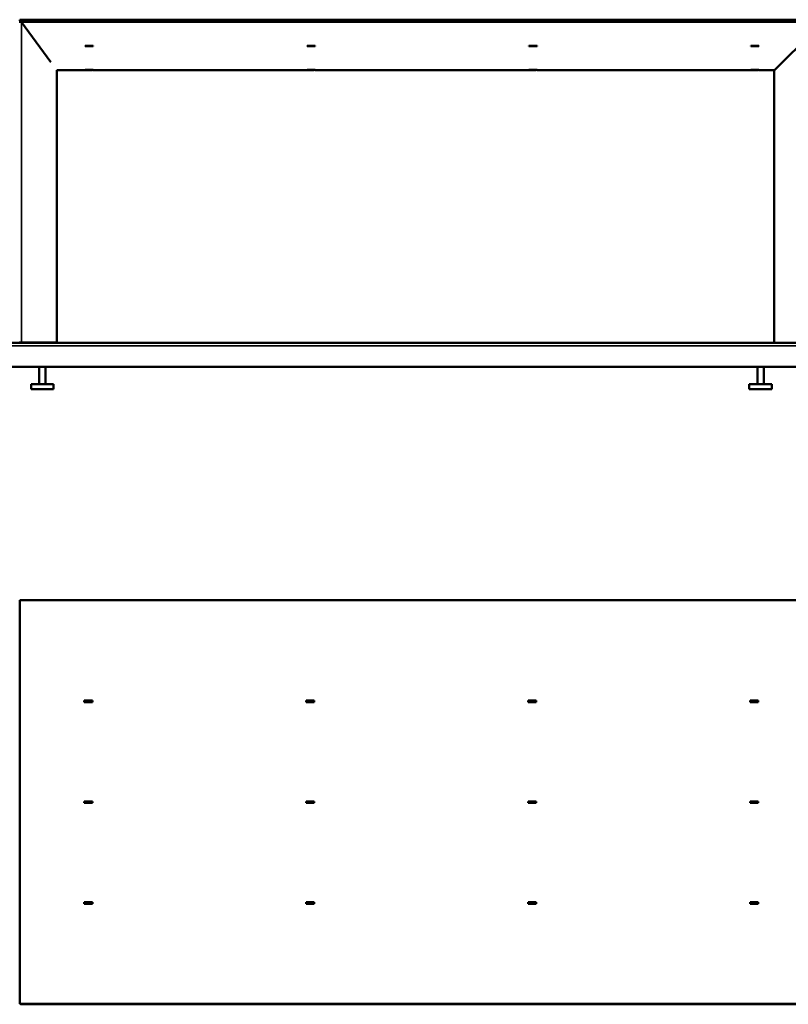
# Model space of a CAD drawing. Header units: millimetres. Extents: x 388 to 6088, y 821 to 3626.
# Tile 13 of 14: x 4125 to 5078, y 2406 to 3626. Entities that reach past the tile are written whole.
import ezdxf

# ---------------------------------------------------------------- set-up
doc = ezdxf.new("R2010")
doc.units = ezdxf.units.MM
doc.header["$LTSCALE"] = 15
doc.layers.add('Visible (ISO)', color=7, linetype='Continuous', lineweight=50)
doc.layers.add('Visible Narrow (ISO)', color=7, linetype='Continuous', lineweight=35)

msp = doc.modelspace()

# ---------------------------------------------------------------- linework, layer by layer
at = {"layer": 'Visible (ISO)'}
for p, q in [((5120.9, 3625.9), (4125.2, 3625.9)), ((4125.2, 3624.4), (4125.2, 3625.9)), ((4125.2, 3624.4), (4126.2, 3624.4)), ((5121.2, 3624.8), (4126.2, 3624.8)), ((4126.2, 3623.4), (4126.2, 3624.8)), ((4126.2, 3623.4), (4126.2, 3623.1)), ((4126.2, 3623.4), (5121.2, 3623.4)), ((4163.8, 3573.4), (4127.6, 3622.7)), ((5120.2, 3623), (5060.3, 3563.2)), ((4206.2, 3593), (4206.2, 3593.6)), ((4206.2, 3593.6), (4216.2, 3593.6)), ((4215.2, 3593.5), (4206.2, 3593.5)), ((4216.2, 3593), (4206.2, 3593)), ((4215.2, 3593.6), (4215.2, 3593.5)), ((4216.2, 3593.6), (4216.2, 3593)), ((4481.2, 3593), (4481.2, 3593.6)), ((4481.2, 3593.6), (4491.2, 3593.6)), ((4481.2, 3593.5), (4490.2, 3593.5)), ((4491.2, 3593), (4481.2, 3593)), ((4490.2, 3593.5), (4490.2, 3593.6)), ((4491.2, 3593.6), (4491.2, 3593)), ((4756.2, 3593), (4756.2, 3593.6)), ((4756.2, 3593.6), (4766.2, 3593.6)), ((4765.2, 3593.5), (4756.2, 3593.5)), ((4766.2, 3593), (4756.2, 3593)), ((4765.2, 3593.6), (4765.2, 3593.5)), ((4766.2, 3593.6), (4766.2, 3593)), ((5031.2, 3593), (5031.2, 3593.6)), ((5031.2, 3593.6), (5041.2, 3593.6)), ((5040.2, 3593.5), (5031.2, 3593.5)), ((5041.2, 3593), (5031.2, 3593)), ((5040.2, 3593.6), (5040.2, 3593.5)), ((5041.2, 3593.6), (5041.2, 3593)), ((4171.2, 3563.4), (4171.2, 3563.4)), ((4171.2, 3563.4), (4171.2, 3225.9)), ((4171.2, 3563.3), (4206.2, 3563.3)), ((4206.2, 3563.6), (4216.2, 3563.6)), ((4206.2, 3563.4), (4206.2, 3563.6)), ((4215.2, 3563.5), (4206.2, 3563.5)), ((4206.2, 3563.4), (4206.2, 3563.3)), ((4215.2, 3563.6), (4215.2, 3563.5)), ((4216.2, 3563.6), (4216.2, 3563.4)), ((4216.2, 3563.3), (4216.2, 3563.4)), ((4216.2, 3563.3), (4481.2, 3563.3)), ((4481.2, 3563.6), (4491.2, 3563.6)), ((4481.2, 3563.4), (4481.2, 3563.6)), ((4490.2, 3563.5), (4481.2, 3563.5)), ((4481.2, 3563.4), (4481.2, 3563.3)), ((4490.2, 3563.6), (4490.2, 3563.5)), ((4491.2, 3563.6), (4491.2, 3563.4)), ((4491.2, 3563.3), (4491.2, 3563.4)), ((4491.2, 3563.3), (4756.2, 3563.3)), ((4756.2, 3563.6), (4766.2, 3563.6)), ((4756.2, 3563.4), (4756.2, 3563.6)), ((4765.2, 3563.5), (4756.2, 3563.5)), ((4756.2, 3563.4), (4756.2, 3563.3)), ((4765.2, 3563.6), (4765.2, 3563.5)), ((4766.2, 3563.6), (4766.2, 3563.4)), ((4766.2, 3563.3), (4766.2, 3563.4)), ((4766.2, 3563.3), (5031.2, 3563.3)), ((5031.2, 3563.4), (5031.2, 3563.6)), ((5031.2, 3563.6), (5041.2, 3563.6)), ((5040.2, 3563.5), (5031.2, 3563.5)), ((5031.2, 3563.4), (5031.2, 3563.3)), ((5040.2, 3563.6), (5040.2, 3563.5)), ((5041.2, 3563.6), (5041.2, 3563.4)), ((5041.2, 3563.3), (5041.2, 3563.4)), ((5041.2, 3563.3), (5060.4, 3563.3)), ((5060.2, 3225.8), (5060.2, 3563.1)), ((3324.7, 3225.8), (5119.6, 3225.8)), ((4124.7, 3225.9), (4127.6, 3225.9)), ((4171.2, 3225.9), (4127.6, 3225.9)), ((5094.7, 3195.8), (3351.7, 3195.8)), ((4149.2, 3174.3), (4149.2, 3195.8)), ((4157.2, 3174.3), (4157.2, 3195.8)), ((5039.2, 3174.3), (5039.2, 3195.8)), ((5047.2, 3174.3), (5047.2, 3195.8)), ((4167.2, 3174.3), (4139.2, 3174.3)), ((4139.2, 3168.3), (4139.2, 3174.3)), ((4167.2, 3168.3), (4167.2, 3174.3)), ((5057.2, 3174.3), (5029.2, 3174.3)), ((5029.2, 3168.3), (5029.2, 3174.3)), ((5057.2, 3168.3), (5057.2, 3174.3)), ((4167.2, 3168.3), (4139.2, 3168.3)), ((5057.2, 3168.3), (5029.2, 3168.3)), ((4125.2, 2906.8), (5120.9, 2906.8)), ((4125.2, 2406.8), (4125.2, 2906.8)), ((4126.2, 2907.1), (5121.2, 2907.1)), ((4126.2, 2907.1), (4126.2, 2906.8)), ((4205.2, 2782.8), (4215.2, 2782.8)), ((4205.2, 2780.8), (4205.2, 2782.8)), ((4215.2, 2780.8), (4205.2, 2780.8)), ((4206.2, 2780.8), (4206.2, 2782.8)), ((4215.2, 2782.8), (4215.2, 2780.8)), ((4480.2, 2782.8), (4490.2, 2782.8)), ((4480.2, 2780.8), (4480.2, 2782.8)), ((4490.2, 2780.8), (4480.2, 2780.8)), ((4481.2, 2780.8), (4481.2, 2782.8)), ((4490.2, 2782.8), (4490.2, 2780.8)), ((4755.2, 2782.8), (4765.2, 2782.8)), ((4755.2, 2780.8), (4755.2, 2782.8)), ((4765.2, 2780.8), (4755.2, 2780.8)), ((4756.2, 2780.8), (4756.2, 2782.8)), ((4765.2, 2782.8), (4765.2, 2780.8)), ((5030.2, 2782.8), (5040.2, 2782.8)), ((5030.2, 2780.8), (5030.2, 2782.8)), ((5040.2, 2780.8), (5030.2, 2780.8)), ((5031.2, 2780.8), (5031.2, 2782.8)), ((5040.2, 2782.8), (5040.2, 2780.8)), ((4205.2, 2657.8), (4215.2, 2657.8)), ((4205.2, 2655.8), (4205.2, 2657.8)), ((4215.2, 2655.8), (4205.2, 2655.8)), ((4206.2, 2657), (4206.2, 2657.8)), ((4206.2, 2656.6), (4206.2, 2657)), ((4206.2, 2655.8), (4206.2, 2656.6)), ((4215.2, 2657.8), (4215.2, 2655.8)), ((4480.2, 2657.8), (4490.2, 2657.8)), ((4480.2, 2655.8), (4480.2, 2657.8)), ((4490.2, 2655.8), (4480.2, 2655.8)), ((4481.2, 2657), (4481.2, 2657.8)), ((4481.2, 2656.6), (4481.2, 2657)), ((4481.2, 2655.8), (4481.2, 2656.6)), ((4490.2, 2657.8), (4490.2, 2655.8)), ((4755.2, 2657.8), (4765.2, 2657.8)), ((4755.2, 2655.8), (4755.2, 2657.8)), ((4765.2, 2655.8), (4755.2, 2655.8)), ((4756.2, 2657), (4756.2, 2657.8)), ((4756.2, 2656.6), (4756.2, 2657)), ((4756.2, 2655.8), (4756.2, 2656.6)), ((4765.2, 2657.8), (4765.2, 2655.8)), ((5030.2, 2657.8), (5040.2, 2657.8)), ((5030.2, 2655.8), (5030.2, 2657.8)), ((5040.2, 2655.8), (5030.2, 2655.8)), ((5031.2, 2657), (5031.2, 2657.8)), ((5031.2, 2656.6), (5031.2, 2657)), ((5031.2, 2655.8), (5031.2, 2656.6)), ((5040.2, 2657.8), (5040.2, 2655.8)), ((4205.2, 2532.8), (4215.2, 2532.8)), ((4205.2, 2530.8), (4205.2, 2532.8)), ((4215.2, 2530.8), (4205.2, 2530.8)), ((4206.2, 2530.8), (4206.2, 2532.8)), ((4215.2, 2532.8), (4215.2, 2530.8)), ((4480.2, 2532.8), (4490.2, 2532.8)), ((4480.2, 2530.8), (4480.2, 2532.8)), ((4490.2, 2530.8), (4480.2, 2530.8)), ((4481.2, 2530.8), (4481.2, 2532.8)), ((4490.2, 2532.8), (4490.2, 2530.8)), ((4755.2, 2532.8), (4765.2, 2532.8)), ((4755.2, 2530.8), (4755.2, 2532.8)), ((4765.2, 2530.8), (4755.2, 2530.8)), ((4756.2, 2530.8), (4756.2, 2532.8)), ((4765.2, 2532.8), (4765.2, 2530.8)), ((5030.2, 2532.8), (5040.2, 2532.8)), ((5030.2, 2530.8), (5030.2, 2532.8)), ((5040.2, 2530.8), (5030.2, 2530.8)), ((5031.2, 2530.8), (5031.2, 2532.8)), ((5040.2, 2532.8), (5040.2, 2530.8)), ((5120.9, 2406.8), (4125.2, 2406.8)), ((4126.2, 2406.4), (4126.2, 2406.8)), ((4126.2, 2406.4), (5121.2, 2406.4))]:
    msp.add_line(p, q, dxfattribs=at)
msp.add_open_spline([(4127.6, 3622.7), (4127.4, 3622.8), (4126.7, 3623), (4125.8, 3623.2), (4125.4, 3623.2), (4125, 3623.3), (4124.7, 3623.4)], degree=3, knots=[0, 0, 0, 0, 1.022952, 1.022952, 1.022952, 1.396263, 1.396263, 1.396263, 1.396263], dxfattribs=at)
msp.add_open_spline([(5060.3, 3563.2), (5060.2, 3563.2), (5060.2, 3563.1), (5060.2, 3563.1)], degree=3, dxfattribs=at)
at = {"layer": 'Visible Narrow (ISO)'}
for p, q in [((4127.6, 3622.7), (4127.6, 3225.9)), ((4206.2, 3563.4), (4171.2, 3563.4)), ((4481.2, 3563.4), (4216.2, 3563.4)), ((4756.2, 3563.4), (4491.2, 3563.4)), ((5031.2, 3563.4), (4766.2, 3563.4)), ((5060.5, 3563.4), (5041.2, 3563.4)), ((5060.3, 3563.2), (5060.3, 3225.8)), ((3327.1, 3221.9), (5119.3, 3221.9)), ((4205.2, 2657), (4206.2, 2657)), ((4205.2, 2656.6), (4206.2, 2656.6)), ((4480.2, 2657), (4481.2, 2657)), ((4480.2, 2656.6), (4481.2, 2656.6)), ((4755.2, 2657), (4756.2, 2657)), ((4755.2, 2656.6), (4756.2, 2656.6)), ((5030.2, 2657), (5031.2, 2657)), ((5030.2, 2656.6), (5031.2, 2656.6))]:
    msp.add_line(p, q, dxfattribs=at)

doc.saveas('drawing.dxf')
